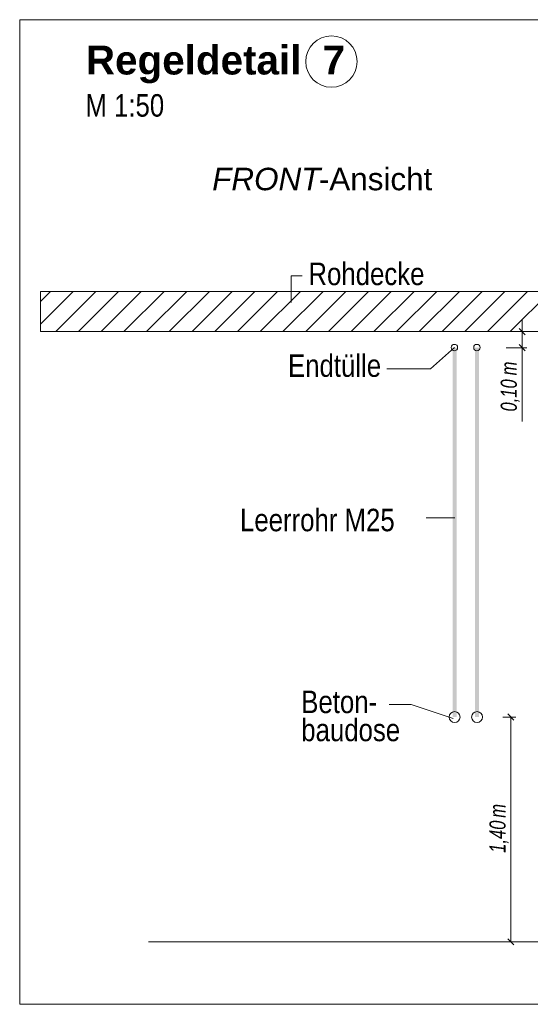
# Model space of a CAD drawing. Extents: x -620 to 300, y 62 to 1162.
# Tile 163 of 256: x 123 to 155, y 718 to 780. Entities that reach past the tile are written whole.
import ezdxf
from ezdxf.lldxf.tags import DXFTag

# ---------------------------------------------------------------- set-up
doc = ezdxf.new("R2010")
doc.units = 0
doc.layers.get('0').update_dxf_attribs({"lineweight": 13})
for name, color, linetype, lineweight, true_color in [('E_Aussparung Bemaßung-A06G94UP8I', 5, 'Continuous', 9, 0x0000ff), ('E_Betonbaudose', 1, 'Continuous', 13, 0xff0000), ('E_Detail_Beschriftung', 7, 'Continuous', 13, 0x009900), ('E_Detail_Wandschraffur', 7, 'Continuous', 5, 0xc0c0c0), ('E_Leerrohr Beschriftung', 1, 'Continuous', 9, 0xff0000)]:
    doc.layers.add(name, color=color, linetype=linetype, lineweight=lineweight, true_color=true_color)
doc.layers.add('E_Detail_Linie_Text_Bem', color=7, linetype='Continuous', lineweight=13)
doc.styles.get("Standard").update_dxf_attribs({"font": 'ARIALN.TTF'})
tags = doc.linetypes.add('fein_strichliert', pattern=[4, 1, -2, 1]).pattern_tags.tags
tags[8:9] = [DXFTag(74, 4), DXFTag(75, 0), DXFTag(340, '0'), DXFTag(46, 0.0), DXFTag(50, 0.0), DXFTag(44, 0.0), DXFTag(45, 0.0)]
tags[6:7] = [DXFTag(74, 4), DXFTag(75, 0), DXFTag(340, '0'), DXFTag(46, 0.0), DXFTag(50, 0.0), DXFTag(44, 0.0), DXFTag(45, 0.0)]
tags[4:5] = [DXFTag(74, 4), DXFTag(75, 0), DXFTag(340, '0'), DXFTag(46, 0.0), DXFTag(50, 0.0), DXFTag(44, 0.0), DXFTag(45, 0.0)]
tags = doc.linetypes.add('fein_strichliert-A06G94UT8I', pattern=[4, 1, -2, 1]).pattern_tags.tags
tags[8:9] = [DXFTag(74, 4), DXFTag(75, 0), DXFTag(340, '0'), DXFTag(46, 0.0), DXFTag(50, 0.0), DXFTag(44, 0.0), DXFTag(45, 0.0)]
tags[6:7] = [DXFTag(74, 4), DXFTag(75, 0), DXFTag(340, '0'), DXFTag(46, 0.0), DXFTag(50, 0.0), DXFTag(44, 0.0), DXFTag(45, 0.0)]
tags[4:5] = [DXFTag(74, 4), DXFTag(75, 0), DXFTag(340, '0'), DXFTag(46, 0.0), DXFTag(50, 0.0), DXFTag(44, 0.0), DXFTag(45, 0.0)]

# ---------------------------------------------------------------- blocks, each defined once
blk = doc.blocks.new('Referenz-A06G94UW8I')
at = {"layer": 'E_Aussparung Bemaßung-A06G94UP8I', "linetype": 'Continuous', "ltscale": 0.13}
for p, q in [((154.089, 761.125), (154.089, 754.77)), ((154.389, 760.361), (153.089, 760.361)), ((153.898, 760.552), (154.28, 760.17)), ((154.389, 759.361), (153.089, 759.361)), ((153.898, 759.552), (154.28, 759.17)), ((153.58, 736.17), (153.198, 736.552)), ((153.689, 736.361), (152.889, 736.361)), ((153.389, 736.361), (153.389, 722.361)), ((153.689, 722.361), (152.889, 722.361)), ((153.58, 722.17), (153.198, 722.552))]:
    blk.add_line(p, q, dxfattribs=at)
at = {"layer": 'E_Betonbaudose', "linetype": 'Continuous', "ltscale": 0.13}
for centre, radius in [((149.875, 759.371), 0.2), ((151.275, 759.371), 0.2), ((149.884, 736.361), 0.34), ((151.284, 736.361), 0.34)]:
    blk.add_circle(centre, radius, dxfattribs=at)
at = {"layer": 'E_Detail_Linie_Text_Bem', "linetype": 'fein_strichliert-A06G94UT8I', "ltscale": 0.65}
for p, q in [((185.593, 779.789), (122.824, 779.789)), ((122.824, 779.789), (122.824, 718.472)), ((122.824, 718.472), (182.567, 718.472))]:
    blk.add_line(p, q, dxfattribs=at)
at = {"layer": 'E_Detail_Linie_Text_Bem', "color": 0, "linetype": 'Continuous', "ltscale": 0.13}
for p, q in [((139.714, 762.182), (139.714, 763.83)), ((139.714, 763.83), (140.401, 763.83)), ((148.388, 758.053), (149.875, 759.371)), ((148.388, 758.053), (145.666, 758.053)), ((148.119, 748.775), (149.904, 748.775)), ((147.183, 737.141), (145.814, 737.141)), ((147.183, 737.141), (149.794, 736.269))]:
    blk.add_line(p, q, dxfattribs=at)
at = {"layer": 'E_Detail_Linie_Text_Bem', "linetype": 'Continuous', "ltscale": 0.13}
for p, q in [((175.44, 762.861), (124.113, 762.861)), ((124.113, 762.861), (124.113, 760.361)), ((124.113, 760.361), (134.506, 760.361)), ((124.113, 760.361), (172.94, 760.361)), ((134.506, 760.361), (175.44, 760.361)), ((130.84, 722.361), (167.853, 722.361))]:
    blk.add_line(p, q, dxfattribs=at)
for points in [[(150.009, 759.362), (150.009, 736.361), (149.759, 759.361), (149.759, 736.361)], [(151.409, 759.362), (151.409, 736.361), (151.159, 759.361), (151.159, 736.361)]]:
    blk.add_solid(points, dxfattribs=at)
at = {"layer": 'E_Detail_Wandschraffur', "linetype": 'fein_strichliert', "ltscale": 0.13}
for p, q in [((124.113, 760.826), (126.148, 762.861)), ((126.477, 760.361), (128.977, 762.861)), ((129.305, 760.361), (131.805, 762.861)), ((132.134, 760.361), (134.634, 762.861)), ((134.962, 760.361), (137.462, 762.861)), ((137.791, 760.361), (140.291, 762.861)), ((140.619, 760.361), (143.119, 762.861)), ((143.447, 760.361), (145.947, 762.861)), ((146.276, 760.361), (148.776, 762.861)), ((149.104, 760.361), (151.604, 762.861)), ((151.933, 760.361), (154.433, 762.861))]:
    blk.add_line(p, q, dxfattribs=at)
at = {"layer": 'E_Detail_Wandschraffur', "linetype": 'ByBlock', "ltscale": 0.13}
for p, q in [((124.113, 762.24), (124.734, 762.861)), ((125.063, 760.361), (127.563, 762.861)), ((127.891, 760.361), (130.391, 762.861)), ((130.72, 760.361), (133.22, 762.861)), ((133.548, 760.361), (136.048, 762.861)), ((136.376, 760.361), (138.876, 762.861)), ((139.205, 760.361), (141.705, 762.861)), ((142.033, 760.361), (144.533, 762.861)), ((144.862, 760.361), (147.362, 762.861)), ((147.69, 760.361), (150.19, 762.861)), ((150.519, 760.361), (153.019, 762.861)), ((153.347, 760.361), (155.847, 762.861))]:
    blk.add_line(p, q, dxfattribs=at)
at = {"layer": 'E_Leerrohr Beschriftung', "linetype": 'Continuous', "ltscale": 0.13}
blk.add_circle((142.222, 777.181), 1.6, dxfattribs=at)
at = {"layer": 'E_Aussparung Bemaßung-A06G94UP8I', "linetype": 'Continuous', "ltscale": 0.13, "char_height": 1, "attachment_point": 1, "rotation": 90}
for s, insert in [('{\\W0.9;\\fArial Narrow|b0|i1;m}', (152.756, 757.638)), ('{\\W0.9;\\fArial Narrow|b0|i1;0,10 }', (152.756, 755.386)), ('{\\W0.9;\\fArial Narrow|b0|i1;m}', (152.056, 730.09)), ('{\\W0.9;\\fArial Narrow|b0|i1;1,40 }', (152.056, 727.907))]:
    blk.add_mtext(s, dxfattribs=dict(at, insert=insert))
at = {"layer": 'E_Detail_Beschriftung', "color": 1, "linetype": 'Continuous', "lineweight": 35, "ltscale": 0.35, "true_color": 0xff0000, "char_height": 1.8, "attachment_point": 1}
for s, insert in [('{\\fArial|b1|i0;Regeldetail}', (126.941, 778.176)), ('{\\fArial|b1|i0;7}', (141.67, 778.176))]:
    blk.add_mtext(s, dxfattribs=dict(at, insert=insert))
at = {"layer": 'E_Detail_Beschriftung', "linetype": 'Continuous', "ltscale": 0.13, "char_height": 1.4, "attachment_point": 1}
for s, insert in [('{\\fArial Narrow;M 1:50}', (126.911, 775.152)), ('{\\fArial Narrow;Rohdecke}', (140.791, 764.659)), ('{\\fArial Narrow;Endtülle}', (139.519, 758.947)), ('{\\fArial Narrow;Leerrohr M25}', (136.533, 749.331)), ('{\\fArial Narrow;Beton-}', (140.344, 738.007)), ('{\\fArial Narrow;baudose}', (140.344, 736.257))]:
    blk.add_mtext(s, dxfattribs=dict(at, insert=insert))
at = {"layer": 'E_Detail_Beschriftung', "linetype": 'Continuous', "lineweight": -2, "ltscale": 0.25, "char_height": 1.4, "attachment_point": 1}
for s, insert in [('{\\fArial|b0|i1;FRONT}', (134.801, 770.567)), ('{\\fArial;-Ansicht}', (141.437, 770.567))]:
    blk.add_mtext(s, dxfattribs=dict(at, insert=insert))

msp = doc.modelspace()

# ---------------------------------------------------------------- block references
at = {"color": 8, "lineweight": 25, "ltscale": 0.25, "true_color": 0x808080}
msp.add_blockref('Referenz-A06G94UW8I', (0, 0), dxfattribs=at)

doc.saveas('drawing.dxf')
